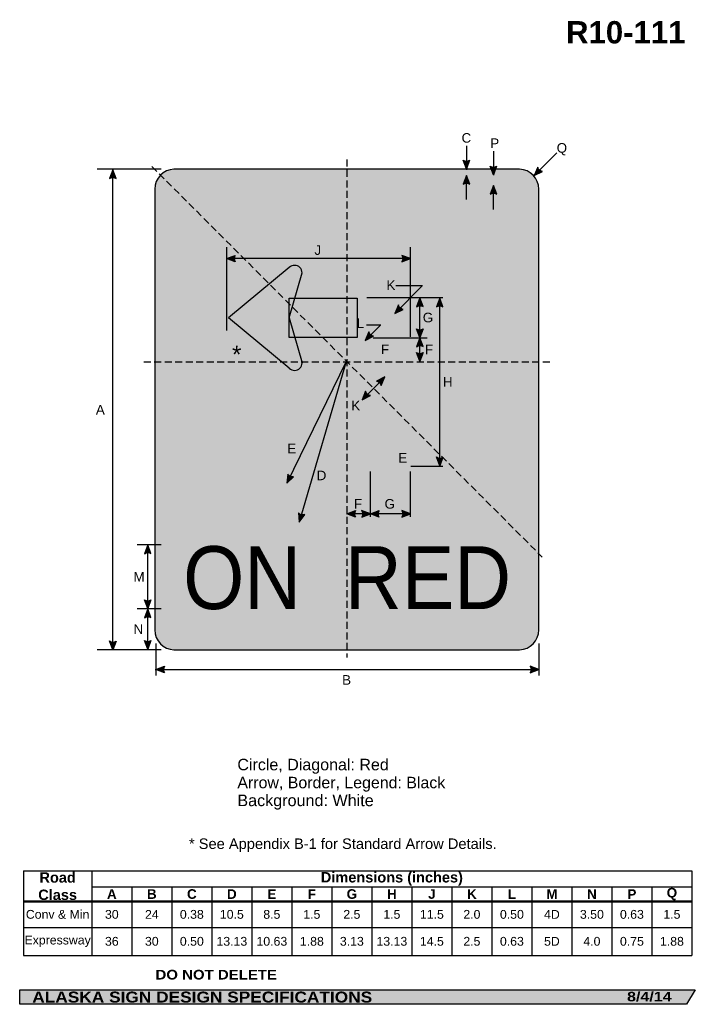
# Model space of a CAD drawing. Header units: feet. Extents: x 3.6 to 45.8, y 2.5 to 64.
import ezdxf
from ezdxf.enums import TextEntityAlignment as Align

# ---------------------------------------------------------------- set-up
doc = ezdxf.new("R2010")
doc.units = ezdxf.units.FT
doc.header["$MEASUREMENT"] = 0
doc.linetypes.add('DASHED2', pattern=[0.375, 0.25, -0.125])
doc.layers.add('Layer #1', color=7, linetype='Continuous')
doc.styles.add('ARIAL', font='arial.ttf')
doc.styles.add('ARIAL B', font='arialbd.ttf')
doc.styles.add('ARIAL BLACK B', font='ariblk.ttf')
doc.styles.add('ARIAL BLACK BI', font='ariblk.ttf')
doc.styles.add('FHWA SERIES D2000EX', font='txt')

# ---------------------------------------------------------------- blocks, each defined once
blk = doc.blocks.new('*T2')
at = {"color": 0, "linetype": 'ByBlock', "lineweight": -2, "transparency": 16777216}
for p, q in [((0, 0), (41.77367366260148, 0)), ((0, 0), (0, -5.273212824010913)), ((4.273673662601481, 0), (4.273673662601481, -5.273212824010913)), ((41.77367366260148, 0), (41.77367366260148, -5.273212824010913)), ((4.273673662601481, -0.9866666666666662), (41.77367366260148, -0.9866666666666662)), ((6.773673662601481, -0.9866666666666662), (6.773673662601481, -5.273212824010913)), ((9.273673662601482, -0.9866666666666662), (9.273673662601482, -5.273212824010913)), ((11.77367366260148, -0.9866666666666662), (11.77367366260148, -5.273212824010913)), ((14.27367366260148, -0.9866666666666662), (14.27367366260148, -5.273212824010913)), ((16.77367366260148, -0.9866666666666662), (16.77367366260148, -5.273212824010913)), ((19.27367366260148, -0.9866666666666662), (19.27367366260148, -5.273212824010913)), ((21.77367366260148, -0.9866666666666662), (21.77367366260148, -5.273212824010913)), ((24.27367366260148, -0.9866666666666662), (24.27367366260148, -5.273212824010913)), ((26.77367366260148, -0.9866666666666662), (26.77367366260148, -5.273212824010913)), ((29.27367366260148, -0.9866666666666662), (29.27367366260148, -5.273212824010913)), ((31.77367366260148, -0.9866666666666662), (31.77367366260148, -5.273212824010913)), ((34.27367366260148, -0.9866666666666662), (34.27367366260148, -5.273212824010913)), ((36.77367366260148, -0.9866666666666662), (36.77367366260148, -5.273212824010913)), ((39.27367366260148, -0.9866666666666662), (39.27367366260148, -5.273212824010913)), ((0, -1.906666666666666), (41.77367366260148, -1.906666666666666)), ((0, -3.524847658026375), (41.77367366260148, -3.524847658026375)), ((0, -5.273212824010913), (41.77367366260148, -5.273212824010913))]:
    blk.add_line(p, q, dxfattribs=at)
at = {"color": 18, "transparency": 16777216, "attachment_point": 5}
for s, insert, char_height, width, style in [('Road Class', (2.136836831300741, -0.9533333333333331), 0.65, 4.153673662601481, 'ARIAL B'), ('Dimensions (inches)', (23.02367366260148, -0.4933333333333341), 0.65, 37.38, 'ARIAL B'), ('A', (5.523673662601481, -1.446666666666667), 0.6, 2.379999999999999, 'ARIAL B'), ('B', (8.023673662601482, -1.446666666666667), 0.6, 2.379999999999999, 'ARIAL B'), ('C', (10.52367366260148, -1.446666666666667), 0.6, 2.379999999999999, 'ARIAL B'), ('D', (13.02367366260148, -1.446666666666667), 0.6, 2.379999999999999, 'ARIAL B'), ('E', (15.52367366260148, -1.446666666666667), 0.6, 2.379999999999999, 'ARIAL B'), ('F', (18.02367366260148, -1.446666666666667), 0.6, 2.379999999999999, 'ARIAL B'), ('G', (20.52367366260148, -1.446666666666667), 0.6, 2.379999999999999, 'ARIAL B'), ('H', (23.02367366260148, -1.446666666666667), 0.6, 2.379999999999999, 'ARIAL B'), ('J', (25.52367366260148, -1.446666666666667), 0.6, 2.379999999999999, 'ARIAL B'), ('K', (28.02367366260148, -1.446666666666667), 0.6, 2.379999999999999, 'ARIAL B'), ('L', (30.52367366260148, -1.446666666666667), 0.6, 2.379999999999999, 'ARIAL B'), ('M', (33.02367366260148, -1.446666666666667), 0.6, 2.379999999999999, 'ARIAL B'), ('N', (35.52367366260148, -1.446666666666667), 0.6, 2.379999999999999, 'ARIAL B'), ('P', (38.02367366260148, -1.446666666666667), 0.6, 2.379999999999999, 'ARIAL B'), ('Q', (40.52367366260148, -1.446666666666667), 0.6, 2.379999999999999, 'ARIAL B'), ('Conv & Min', (2.136836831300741, -2.71575716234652), 0.55, 4.153673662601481, 'ARIAL'), ('30', (5.523673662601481, -2.71575716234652), 0.55, 2.379999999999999, 'ARIAL'), ('24', (8.023673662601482, -2.71575716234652), 0.55, 2.379999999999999, 'ARIAL'), ('0.38', (10.52367366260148, -2.71575716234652), 0.55, 2.379999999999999, 'ARIAL'), ('10.5', (13.02367366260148, -2.71575716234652), 0.55, 2.379999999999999, 'ARIAL'), ('8.5', (15.52367366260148, -2.71575716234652), 0.55, 2.379999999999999, 'ARIAL'), ('1.5', (18.02367366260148, -2.71575716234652), 0.55, 2.379999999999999, 'ARIAL'), ('2.5', (20.52367366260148, -2.71575716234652), 0.55, 2.379999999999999, 'ARIAL'), ('1.5', (23.02367366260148, -2.71575716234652), 0.55, 2.379999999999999, 'ARIAL'), ('11.5', (25.52367366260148, -2.71575716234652), 0.55, 2.379999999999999, 'ARIAL'), ('2.0', (28.02367366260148, -2.71575716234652), 0.55, 2.379999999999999, 'ARIAL'), ('0.50', (30.52367366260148, -2.71575716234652), 0.55, 2.379999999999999, 'ARIAL'), ('4D', (33.02367366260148, -2.71575716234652), 0.55, 2.379999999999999, 'ARIAL'), ('3.50', (35.52367366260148, -2.71575716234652), 0.55, 2.379999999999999, 'ARIAL'), ('0.63', (38.02367366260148, -2.71575716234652), 0.55, 2.379999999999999, 'ARIAL'), ('1.5', (40.52367366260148, -2.71575716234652), 0.55, 2.379999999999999, 'ARIAL'), ('Expressway', (2.136836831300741, -4.399030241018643), 0.55, 4.153673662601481, 'ARIAL'), ('36', (5.523673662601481, -4.399030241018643), 0.55, 2.379999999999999, 'ARIAL'), ('30', (8.023673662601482, -4.399030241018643), 0.55, 2.379999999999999, 'ARIAL'), ('0.50', (10.52367366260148, -4.399030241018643), 0.55, 2.379999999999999, 'ARIAL'), ('13.13', (13.02367366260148, -4.399030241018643), 0.55, 2.379999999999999, 'ARIAL'), ('10.63', (15.52367366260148, -4.399030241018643), 0.55, 2.379999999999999, 'ARIAL'), ('1.88', (18.02367366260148, -4.399030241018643), 0.55, 2.379999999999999, 'ARIAL'), ('3.13', (20.52367366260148, -4.399030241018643), 0.55, 2.379999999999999, 'ARIAL'), ('13.13', (23.02367366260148, -4.399030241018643), 0.55, 2.379999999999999, 'ARIAL'), ('14.5', (25.52367366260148, -4.399030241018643), 0.55, 2.379999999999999, 'ARIAL'), ('2.5', (28.02367366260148, -4.399030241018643), 0.55, 2.379999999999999, 'ARIAL'), ('0.63', (30.52367366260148, -4.399030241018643), 0.55, 2.379999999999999, 'ARIAL'), ('5D', (33.02367366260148, -4.399030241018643), 0.55, 2.379999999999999, 'ARIAL'), ('4.0', (35.52367366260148, -4.399030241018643), 0.55, 2.379999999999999, 'ARIAL'), ('0.75', (38.02367366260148, -4.399030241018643), 0.55, 2.379999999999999, 'ARIAL'), ('1.88', (40.52367366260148, -4.399030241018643), 0.55, 2.379999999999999, 'ARIAL')]:
    blk.add_mtext(s, dxfattribs=dict(at, insert=insert, char_height=char_height, width=width, style=style))

msp = doc.modelspace()

# ---------------------------------------------------------------- hatches: boundary and pattern name
h = msp.add_hatch(color=256)
h.dxf.hatch_style = 1
edge = h.paths.add_edge_path()
edge.add_line((31.71233162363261, 55.18883644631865), (31.508545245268, 54.64809172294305))
edge.add_line((31.508545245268, 54.64809172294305), (31.30616640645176, 55.1934129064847))
edge.add_arc((31.51261709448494, 55.49004494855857), 0.3614034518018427, 235.1627615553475, 303.5461345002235)
h = msp.add_hatch(color=256)
h.dxf.hatch_style = 1
edge = h.paths.add_edge_path()
edge.add_line((33.3985360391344, 54.81348062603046), (33.19474966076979, 54.27273590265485))
edge.add_line((33.19474966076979, 54.27273590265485), (32.99237082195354, 54.81805708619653))
edge.add_arc((33.19882150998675, 55.11468912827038), 0.361403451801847, 235.1627615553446, 303.5461345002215)
h = msp.add_hatch(color=256)
h.dxf.hatch_style = 1
edge = h.paths.add_edge_path()
edge.add_line((35.96292946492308, 54.75522515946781), (35.73920359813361, 54.22242080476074))
edge.add_line((35.73920359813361, 54.22242080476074), (36.26105232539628, 54.4793377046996))
edge.add_arc((36.31503229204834, 54.8366871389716), 0.3614034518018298, 193.0266678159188, 261.4100407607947, ccw=False)
h = msp.add_hatch(color=256)
h.dxf.hatch_style = 1
edge = h.paths.add_edge_path()
edge.add_line((9.621029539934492, 54.04483984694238), (9.41724316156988, 54.58558457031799))
edge.add_line((9.41724316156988, 54.58558457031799), (9.214864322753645, 54.04026338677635))
edge.add_arc((9.421315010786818, 53.74363134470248), 0.3614034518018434, 56.453865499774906, 124.8372384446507, ccw=False)
at = {"true_color": 0xffffff}
h = msp.add_hatch(color=7, dxfattribs=at)
h.dxf.hatch_style = 1
edge = h.paths.add_edge_path()
edge.add_line((31.72145921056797, 53.69606351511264), (31.51767283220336, 54.23680823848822))
edge.add_line((31.51767283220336, 54.23680823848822), (31.31529399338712, 53.69148705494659))
edge.add_arc((31.5217446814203, 53.39485501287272), 0.3614034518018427, 56.4538654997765, 124.83723844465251, ccw=False)
h = msp.add_hatch(color=256)
h.dxf.hatch_style = 1
edge = h.paths.add_edge_path()
edge.add_line((33.40830816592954, 53.07281149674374), (33.20452178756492, 53.61355622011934))
edge.add_line((33.20452178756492, 53.61355622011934), (33.00214294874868, 53.06823503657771))
edge.add_arc((33.20859363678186, 52.77160299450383), 0.3614034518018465, 56.45386549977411, 124.8372384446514, ccw=False)
h = msp.add_hatch(color=256)
h.dxf.hatch_style = 1
edge = h.paths.add_edge_path()
edge.add_line((17.05479119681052, 48.83663532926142), (16.51425020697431, 49.0409614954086))
edge.add_line((16.51425020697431, 49.0409614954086), (17.05977317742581, 49.24279577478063))
edge.add_arc((17.35619894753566, 49.03604902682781), 0.3614034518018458, 145.1055563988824, 213.4889293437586)
h = msp.add_hatch(color=256)
h.dxf.hatch_style = 1
edge = h.paths.add_edge_path()
edge.add_line((27.47030633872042, 48.83663532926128), (28.01084732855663, 49.04096149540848))
edge.add_line((28.01084732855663, 49.04096149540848), (27.46532435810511, 49.24279577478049))
edge.add_arc((27.16889858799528, 49.03604902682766), 0.3614034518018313, -33.48892934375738, 34.89444360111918, ccw=False)
h = msp.add_hatch(color=256)
h.dxf.hatch_style = 1
edge = h.paths.add_edge_path()
edge.add_line((27.25667296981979, 46.14407835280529), (27.03294710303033, 45.61127399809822))
edge.add_line((27.03294710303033, 45.61127399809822), (27.55479583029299, 45.86819089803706))
edge.add_arc((27.60877579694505, 46.22554033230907), 0.3614034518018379, 193.0266678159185, 261.4100407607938, ccw=False)
h = msp.add_hatch(color=256)
h.dxf.hatch_style = 1
edge = h.paths.add_edge_path()
edge.add_line((28.79923998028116, 46.03927927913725), (28.59545360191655, 46.58002400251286))
edge.add_line((28.59545360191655, 46.58002400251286), (28.39307476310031, 46.03470281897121))
edge.add_arc((28.59952545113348, 45.73807077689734), 0.3614034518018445, 56.45386549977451, 124.8372384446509, ccw=False)
h = msp.add_hatch(color=256)
h.dxf.hatch_style = 1
edge = h.paths.add_edge_path()
edge.add_line((30.04551053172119, 46.03407095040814), (29.84172415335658, 46.57481567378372))
edge.add_line((29.84172415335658, 46.57481567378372), (29.63934531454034, 46.02949449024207))
edge.add_arc((29.84579600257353, 45.73286244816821), 0.361403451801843, 56.453865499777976, 124.8372384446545, ccw=False)
h = msp.add_hatch(color=7, dxfattribs=at)
h.dxf.hatch_style = 1
edge = h.paths.add_edge_path()
edge.add_line((25.41292297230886, 44.46699502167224), (25.18919710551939, 43.93419066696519))
edge.add_line((25.18919710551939, 43.93419066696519), (25.71104583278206, 44.19110756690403))
edge.add_arc((25.76502579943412, 44.54845700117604), 0.3614034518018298, 193.0266678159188, 261.4100407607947, ccw=False)
h = msp.add_hatch(color=256)
h.dxf.hatch_style = 1
edge = h.paths.add_edge_path()
edge.add_line((28.79923998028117, 44.65723063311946), (28.59545360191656, 44.11648590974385))
edge.add_line((28.59545360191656, 44.11648590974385), (28.39307476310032, 44.6618070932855))
edge.add_arc((28.5995254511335, 44.95843913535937), 0.3614034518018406, 235.162761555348, 303.5461345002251)
h = msp.add_hatch(color=256)
h.dxf.hatch_style = 1
edge = h.paths.add_edge_path()
edge.add_line((28.79923998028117, 43.54448761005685), (28.59545360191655, 44.08523233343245))
edge.add_line((28.59545360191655, 44.08523233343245), (28.39307476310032, 43.53991114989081))
edge.add_arc((28.5995254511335, 43.24327910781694), 0.3614034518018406, 56.453865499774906, 124.837238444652, ccw=False)
h = msp.add_hatch(color=256)
h.dxf.hatch_style = 1
edge = h.paths.add_edge_path()
edge.add_line((28.79923998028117, 43.17545980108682), (28.59545360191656, 42.63471507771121))
edge.add_line((28.59545360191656, 42.63471507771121), (28.39307476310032, 43.18003626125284))
edge.add_arc((28.59952545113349, 43.47666830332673), 0.3614034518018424, 235.1627615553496, 303.546134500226)
h = msp.add_hatch(color=7, dxfattribs=at)
h.dxf.hatch_style = 1
edge = h.paths.add_edge_path()
edge.add_line((26.18041964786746, 41.11393337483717), (26.40414551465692, 41.64673772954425))
edge.add_line((26.40414551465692, 41.64673772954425), (25.88229678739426, 41.38982082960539))
edge.add_arc((25.82831682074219, 41.03247139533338), 0.3614034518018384, 13.026667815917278, 81.41004076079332, ccw=False)
h = msp.add_hatch(color=7, dxfattribs=at)
h.dxf.hatch_style = 1
edge = h.paths.add_edge_path()
edge.add_line((25.20873196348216, 40.76040266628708), (24.9850060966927, 40.22759831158))
edge.add_line((24.9850060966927, 40.22759831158), (25.50685482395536, 40.48451521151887))
edge.add_arc((25.56083479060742, 40.84186464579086), 0.3614034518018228, 193.0266678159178, 261.4100407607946, ccw=False)
h = msp.add_hatch(color=256)
h.dxf.hatch_style = 1
edge = h.paths.add_edge_path()
edge.add_line((30.04551053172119, 36.64681397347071), (29.84172415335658, 36.10606925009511))
edge.add_line((29.84172415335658, 36.10606925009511), (29.63934531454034, 36.65139043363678))
edge.add_arc((29.84579600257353, 36.94802247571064), 0.361403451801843, 235.1627615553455, 303.546134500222)
h = msp.add_hatch(color=256)
h.dxf.hatch_style = 1
edge = h.paths.add_edge_path()
edge.add_line((20.34235962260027, 35.58736736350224), (20.27797697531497, 35.01309511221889))
edge.add_line((20.27797697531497, 35.01309511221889), (20.70618713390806, 35.40675543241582))
edge.add_arc((20.65719605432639, 35.76482292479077), 0.3614034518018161, 209.4075066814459, 277.79087962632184, ccw=False)
h = msp.add_hatch(color=256)
h.dxf.hatch_style = 1
edge = h.paths.add_edge_path()
edge.add_line((24.56976331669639, 32.90142046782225), (24.02922232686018, 33.10574663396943))
edge.add_line((24.02922232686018, 33.10574663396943), (24.57474529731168, 33.30758091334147))
edge.add_arc((24.87117106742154, 33.10083416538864), 0.3614034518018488, 145.1055563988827, 213.4889293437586)
h = msp.add_hatch(color=256)
h.dxf.hatch_style = 1
edge = h.paths.add_edge_path()
edge.add_line((24.96509800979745, 32.90141805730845), (25.50563899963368, 33.10574422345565))
edge.add_line((25.50563899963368, 33.10574422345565), (24.96011602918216, 33.30757850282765))
edge.add_arc((24.66369025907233, 33.10083175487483), 0.3614034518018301, -33.48892934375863, 34.894443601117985, ccw=False)
h = msp.add_hatch(color=256)
h.dxf.hatch_style = 1
edge = h.paths.add_edge_path()
edge.add_line((26.04617998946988, 32.90141805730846), (25.50563899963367, 33.10574422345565))
edge.add_line((25.50563899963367, 33.10574422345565), (26.05116197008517, 33.30757850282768))
edge.add_arc((26.34758774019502, 33.10083175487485), 0.3614034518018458, 145.1055563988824, 213.4889293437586)
h = msp.add_hatch(color=256)
h.dxf.hatch_style = 1
edge = h.paths.add_edge_path()
edge.add_line((27.47030633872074, 32.90141396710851), (28.01084732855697, 33.10574013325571))
edge.add_line((28.01084732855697, 33.10574013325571), (27.46532435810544, 33.30757441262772))
edge.add_arc((27.1688985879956, 33.1008276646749), 0.3614034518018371, -33.4889293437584, 34.89444360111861, ccw=False)
h = msp.add_hatch(color=256)
h.dxf.hatch_style = 1
edge = h.paths.add_edge_path()
edge.add_line((21.01435054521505, 33.15753276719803), (21.06204050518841, 32.58163398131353))
edge.add_line((21.06204050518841, 32.58163398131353), (21.40620087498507, 33.05055404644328))
edge.add_arc((21.28900748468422, 33.39242853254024), 0.3614034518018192, 220.5381642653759, 288.92153721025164, ccw=False)
h = msp.add_hatch(color=256)
h.dxf.hatch_style = 1
edge = h.paths.add_edge_path()
edge.add_line((11.79811286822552, 30.6174345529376), (11.59432648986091, 31.15817927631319))
edge.add_line((11.59432648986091, 31.15817927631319), (11.39194765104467, 30.61285809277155))
edge.add_arc((11.59839833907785, 30.31622605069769), 0.3614034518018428, 56.45386549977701, 124.83723844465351, ccw=False)
h = msp.add_hatch(color=256)
h.dxf.hatch_style = 1
edge = h.paths.add_edge_path()
edge.add_line((11.79856298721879, 27.73050310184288), (11.59477660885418, 27.18975837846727))
edge.add_line((11.59477660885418, 27.18975837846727), (11.39239777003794, 27.73507956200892))
edge.add_arc((11.59884845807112, 28.03171160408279), 0.3614034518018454, 235.1627615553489, 303.5461345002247)
h = msp.add_hatch(color=256)
h.dxf.hatch_style = 1
edge = h.paths.add_edge_path()
edge.add_line((11.79856298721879, 26.61776007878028), (11.59477660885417, 27.15850480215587))
edge.add_line((11.59477660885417, 27.15850480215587), (11.39239777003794, 26.61318361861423))
edge.add_arc((11.59884845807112, 26.31655157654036), 0.3614034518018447, 56.453865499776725, 124.837238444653, ccw=False)
h = msp.add_hatch(color=256)
h.dxf.hatch_style = 1
edge = h.paths.add_edge_path()
edge.add_line((9.621029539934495, 25.15758287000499), (9.41724316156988, 24.61683814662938))
edge.add_line((9.41724316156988, 24.61683814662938), (9.214864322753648, 25.16215933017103))
edge.add_arc((9.421315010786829, 25.4587913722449), 0.3614034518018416, 235.1627615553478, 303.5461345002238)
h = msp.add_hatch(color=256)
h.dxf.hatch_style = 1
edge = h.paths.add_edge_path()
edge.add_line((11.7988490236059, 25.18883644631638), (11.59506264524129, 24.64809172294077))
edge.add_line((11.59506264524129, 24.64809172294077), (11.39268380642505, 25.19341290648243))
edge.add_arc((11.59913449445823, 25.4900449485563), 0.3614034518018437, 235.1627615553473, 303.5461345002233)
h = msp.add_hatch(color=256)
h.dxf.hatch_style = 1
edge = h.paths.add_edge_path()
edge.add_line((12.63487463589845, 23.17325415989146), (12.09433364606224, 23.37758032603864))
edge.add_line((12.09433364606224, 23.37758032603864), (12.63985661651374, 23.57941460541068))
edge.add_arc((12.93628238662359, 23.37266785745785), 0.361403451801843, 145.1055563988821, 213.4889293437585)
h = msp.add_hatch(color=256)
h.dxf.hatch_style = 1
edge = h.paths.add_edge_path()
edge.add_line((35.49128550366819, 23.17325415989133), (36.03182649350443, 23.37758032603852))
edge.add_line((36.03182649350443, 23.37758032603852), (35.4863035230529, 23.57941460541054))
edge.add_arc((35.18987775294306, 23.37266785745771), 0.3614034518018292, -33.4889293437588, 34.894443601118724, ccw=False)
at = {"layer": 'Layer #1', "true_color": 0xffffff}
h = msp.add_hatch(color=7, dxfattribs=at)
edge = h.paths.add_edge_path(flags=0)
edge.add_spline(control_points=[(13.23182649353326, 54.61683814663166), (13.23182649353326, 54.61683814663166), (34.83182649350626, 54.61683814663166), (34.83182649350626, 54.61683814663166), (35.49412452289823, 54.61683814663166), (36.03182649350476, 54.05673192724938), (36.03182649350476, 53.36683814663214), (36.03182649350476, 53.36683814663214), (36.03182649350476, 25.86683814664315), (36.03182649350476, 25.86683814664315), (36.03182649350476, 25.17694436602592), (35.49412452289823, 24.61683814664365), (34.83182649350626, 24.61683814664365), (34.83182649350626, 24.61683814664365), (13.23182649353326, 24.61683814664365), (13.23182649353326, 24.61683814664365), (12.56952846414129, 24.61683814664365), (12.03182649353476, 25.17694436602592), (12.03182649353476, 25.86683814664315), (12.03182649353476, 25.86683814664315), (12.03182649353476, 53.36683814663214), (12.03182649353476, 53.36683814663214), (12.03182649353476, 54.05673192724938), (12.56952846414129, 54.61683814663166), (13.23182649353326, 54.61683814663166)], knot_values=[0, 0, 0, 0, 1, 1, 1, 2, 2, 2, 3, 3, 3, 4, 4, 4, 5, 5, 5, 6, 6, 6, 7, 7, 7, 8, 8, 8, 8], degree=3, periodic=0)
at = {"layer": 'Layer #1', "true_color": 0x000000}
h = msp.add_hatch(color=18, dxfattribs=at)
edge = h.paths.add_edge_path(flags=0)
edge.add_spline(control_points=[(13.4450686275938, 54.2368381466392), (13.4450686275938, 54.2368381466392), (34.61858435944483, 54.2368381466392), (34.61858435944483, 54.2368381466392), (35.18884621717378, 54.2368381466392), (35.65182649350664, 53.75350653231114), (35.65182649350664, 53.15817753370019), (35.65182649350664, 53.15817753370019), (35.65182649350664, 26.07549875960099), (35.65182649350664, 26.07549875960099), (35.65182649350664, 25.48016976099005), (35.18884621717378, 24.99683814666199), (34.61858435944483, 24.99683814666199), (34.61858435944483, 24.99683814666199), (13.4450686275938, 24.99683814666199), (13.4450686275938, 24.99683814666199), (12.87480676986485, 24.99683814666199), (12.411826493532, 25.48016976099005), (12.411826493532, 26.07549875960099), (12.411826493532, 26.07549875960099), (12.411826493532, 53.15817753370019), (12.411826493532, 53.15817753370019), (12.411826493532, 53.75350653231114), (12.87480676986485, 54.2368381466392), (13.4450686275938, 54.2368381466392)], knot_values=[0, 0, 0, 0, 1, 1, 1, 2, 2, 2, 3, 3, 3, 4, 4, 4, 5, 5, 5, 6, 6, 6, 7, 7, 7, 8, 8, 8, 8], degree=3, periodic=0)
at = {"layer": 'Layer #1', "true_color": 0xffffff}
h = msp.add_hatch(color=7, dxfattribs=at)
edge = h.paths.add_edge_path(flags=0)
edge.add_spline(control_points=[(13.90594372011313, 53.60683814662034), (13.90594372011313, 53.60683814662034), (34.15770926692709, 53.60683814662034), (34.15770926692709, 53.60683814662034), (34.6346285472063, 53.60683814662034), (35.0218264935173, 53.20097707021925), (35.0218264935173, 52.70107004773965), (35.0218264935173, 52.70107004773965), (35.0218264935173, 26.5326062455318), (35.0218264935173, 26.5326062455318), (35.0218264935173, 26.03269922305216), (34.6346285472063, 25.6268381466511), (34.15770926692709, 25.6268381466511), (34.15770926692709, 25.6268381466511), (13.90594372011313, 25.6268381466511), (13.90594372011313, 25.6268381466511), (13.42902443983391, 25.6268381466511), (13.04182649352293, 26.03269922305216), (13.04182649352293, 26.5326062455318), (13.04182649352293, 26.5326062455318), (13.04182649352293, 52.70107004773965), (13.04182649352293, 52.70107004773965), (13.04182649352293, 53.20097707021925), (13.42902443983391, 53.60683814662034), (13.90594372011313, 53.60683814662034)], knot_values=[0, 0, 0, 0, 1, 1, 1, 2, 2, 2, 3, 3, 3, 4, 4, 4, 5, 5, 5, 6, 6, 6, 7, 7, 7, 8, 8, 8, 8], degree=3, periodic=0)
at = {"layer": 'Layer #1', "true_color": 0xff0000}
h = msp.add_hatch(color=1, dxfattribs=at)
edge = h.paths.add_edge_path(flags=0)
edge.add_spline(control_points=[(34.52922232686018, 42.60346150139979), (34.52922232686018, 36.8083537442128), (29.82433008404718, 32.10346150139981), (24.02922232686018, 32.10346150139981), (18.23411456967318, 32.10346150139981), (13.52922232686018, 36.8083537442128), (13.52922232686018, 42.60346150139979), (13.52922232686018, 48.39856925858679), (18.23411456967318, 53.10346150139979), (24.02922232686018, 53.10346150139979), (29.82433008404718, 53.10346150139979), (34.52922232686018, 48.39856925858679), (34.52922232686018, 42.60346150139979)], knot_values=[0, 0, 0, 0, 1, 1, 1, 2, 2, 2, 3, 3, 3, 4, 4, 4, 4], degree=3, periodic=0)
at = {"layer": 'Layer #1', "true_color": 0xffffff}
h = msp.add_hatch(color=7, dxfattribs=at)
edge = h.paths.add_edge_path(flags=0)
edge.add_spline(control_points=[(32.52922232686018, 42.60346150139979), (32.52922232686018, 37.9121837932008), (28.72050003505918, 34.10346150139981), (24.02922232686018, 34.10346150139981), (19.33794461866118, 34.10346150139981), (15.52922232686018, 37.9121837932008), (15.52922232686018, 42.60346150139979), (15.52922232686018, 47.2947392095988), (19.33794461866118, 51.10346150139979), (24.02922232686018, 51.10346150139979), (28.72050003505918, 51.10346150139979), (32.52922232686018, 47.2947392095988), (32.52922232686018, 42.60346150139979)], knot_values=[0, 0, 0, 0, 1, 1, 1, 2, 2, 2, 3, 3, 3, 4, 4, 4, 4], degree=3, periodic=0)
at = {"layer": 'Layer #1', "true_color": 0xff0000}
msp.add_hatch(color=1, dxfattribs=at).paths.add_polyline_path([(18.19633690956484, 49.84488727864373), (31.18670411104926, 36.85452007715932), (29.77249054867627, 35.44030651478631), (16.78212334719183, 48.43067371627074)], flags=0)
at = {"layer": 'Layer #1', "true_color": 0x000000}
h = msp.add_hatch(color=18, dxfattribs=at)
edge = h.paths.add_edge_path(flags=0)
edge.add_spline(control_points=[(21.24005026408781, 48.15034463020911), (21.24005026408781, 48.40899830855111), (21.03005629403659, 48.61899227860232), (20.77140261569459, 48.61899227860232), (20.64207577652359, 48.61899227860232), (20.53146657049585, 48.57317644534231), (20.44001868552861, 48.48172856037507), (20.44001868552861, 48.48172856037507), (20.77140261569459, 48.15034463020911), (20.77140261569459, 48.15034463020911), (20.77140261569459, 48.15034463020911), (21.24005026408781, 48.15034463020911), (21.24005026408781, 48.15034463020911)], knot_values=[0, 0, 0, 0, 1, 1, 1, 2, 2, 2, 3, 3, 3, 4, 4, 4, 4], degree=3, periodic=0)
for points in [[(20.43147848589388, 48.50400645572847), (17.11189098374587, 45.7067658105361), (20.41195150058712, 45.25764514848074), (21.27159044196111, 48.15458531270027)], [(17.00174658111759, 45.06481616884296), (20.47781434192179, 42.18030491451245), (21.27419460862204, 42.52958532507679), (20.07999275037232, 46.34139283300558)], [(20.43717349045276, 46.5683940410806), (24.6744289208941, 46.5683940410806), (24.6744289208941, 44.10799388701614), (20.43717349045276, 44.10799388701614)], [(16.60104794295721, 45.34185527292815), (17.11851305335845, 44.91714334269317), (20.43199837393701, 45.3381939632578), (17.09410432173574, 45.73483585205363)], [(25.51555227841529, 43.33685993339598), (28.01555227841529, 43.33685993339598), (28.01555227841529, 36.06244587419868), (25.51555227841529, 36.06244587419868)], [(3.592789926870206, 3.372193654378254), (45.81408051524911, 3.372193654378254), (45.26813502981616, 2.472483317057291), (3.59418737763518, 2.472483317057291)]]:
    msp.add_hatch(color=18, dxfattribs=at).paths.add_polyline_path(points, flags=0)
h = msp.add_hatch(color=18, dxfattribs=at)
edge = h.paths.add_edge_path(flags=0)
edge.add_spline(control_points=[(28.01425019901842, 43.25840942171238), (28.01425019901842, 43.25840942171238), (24.68352103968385, 43.25840942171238), (24.68352103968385, 43.25840942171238), (24.68352103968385, 43.25840942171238), (24.68352103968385, 46.58913858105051), (24.68352103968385, 46.58913858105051), (26.52180050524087, 46.58913858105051), (28.01425019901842, 45.09668888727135), (28.01425019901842, 43.25840942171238)], knot_values=[0, 0, 0, 0, 1, 1, 1, 2, 2, 2, 3, 3, 3, 3], degree=3, periodic=0)
at = {"layer": 'Layer #1', "true_color": 0xffffff}
h = msp.add_hatch(color=7, dxfattribs=at)
edge = h.paths.add_edge_path(flags=0)
edge.add_spline(control_points=[(25.51099499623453, 43.25320108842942), (25.51099499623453, 43.25320108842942), (24.6783127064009, 43.25320108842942), (24.6783127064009, 43.25320108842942), (24.6783127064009, 43.25320108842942), (24.6783127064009, 44.08588337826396), (24.6783127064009, 44.08588337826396), (25.13788257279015, 44.08588337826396), (25.51099499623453, 43.71277095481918), (25.51099499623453, 43.25320108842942)], knot_values=[0, 0, 0, 0, 1, 1, 1, 2, 2, 2, 3, 3, 3, 3], degree=3, periodic=0)
at = {"layer": 'Layer #1', "true_color": 0x000000}
h = msp.add_hatch(color=18, dxfattribs=at)
edge = h.paths.add_edge_path(flags=0)
edge.add_spline(control_points=[(20.44001868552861, 42.19518891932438), (20.62291445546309, 42.01229314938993), (20.91989077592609, 42.01229314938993), (21.10278654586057, 42.19518891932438), (21.19423443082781, 42.28663680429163), (21.24005026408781, 42.39724601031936), (21.24005026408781, 42.52657284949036), (21.24005026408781, 42.52657284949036), (20.77140261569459, 42.52657284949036), (20.77140261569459, 42.52657284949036), (20.77140261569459, 42.52657284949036), (20.44001868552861, 42.19518891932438), (20.44001868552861, 42.19518891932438)], knot_values=[0, 0, 0, 0, 1, 1, 1, 2, 2, 2, 3, 3, 3, 4, 4, 4, 4], degree=3, periodic=0)

# ---------------------------------------------------------------- linework, layer by layer
for p, q in [((3.827470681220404, 10.80166138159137), (45.60114434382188, 10.80166138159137)), ((3.827470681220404, 8.929530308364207), (45.60114434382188, 8.929530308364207)), ((3.827470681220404, 8.871391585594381), (45.60114434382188, 8.871391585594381))]:
    msp.add_line(p, q)
for points in [[(31.71233162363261, 55.18883644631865), (31.508545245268, 54.64809172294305), (31.30616640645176, 55.1934129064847, 0.307560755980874), (31.71233162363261, 55.18883644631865, 4.141293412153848)], [(33.3985360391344, 54.81348062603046), (33.19474966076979, 54.27273590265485), (32.99237082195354, 54.81805708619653, 0.307560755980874), (33.3985360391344, 54.81348062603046, 4.141293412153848)], [(35.96292946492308, 54.75522515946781), (35.73920359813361, 54.22242080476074), (36.26105232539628, 54.4793377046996, -0.307560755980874), (35.96292946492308, 54.75522515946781, -4.141293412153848)], [(9.621029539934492, 54.04483984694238), (9.41724316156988, 54.58558457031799), (9.214864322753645, 54.04026338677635, -0.307560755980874), (9.621029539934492, 54.04483984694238, -4.141293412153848)], [(33.40830816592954, 53.07281149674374), (33.20452178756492, 53.61355622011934), (33.00214294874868, 53.06823503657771, -0.307560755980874), (33.40830816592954, 53.07281149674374, -4.141293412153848)], [(17.05479119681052, 48.83663532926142), (16.51425020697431, 49.0409614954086), (17.05977317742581, 49.24279577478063, 0.307560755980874), (17.05479119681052, 48.83663532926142, 4.141293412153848)], [(27.47030633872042, 48.83663532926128), (28.01084732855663, 49.04096149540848), (27.46532435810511, 49.24279577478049, -0.307560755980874), (27.47030633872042, 48.83663532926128, -4.141293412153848)], [(27.25667296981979, 46.14407835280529), (27.03294710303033, 45.61127399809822), (27.55479583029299, 45.86819089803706, -0.307560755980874), (27.25667296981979, 46.14407835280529, -4.141293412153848)], [(28.79923998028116, 46.03927927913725), (28.59545360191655, 46.58002400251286), (28.39307476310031, 46.03470281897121, -0.307560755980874), (28.79923998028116, 46.03927927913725, -4.141293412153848)], [(30.04551053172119, 46.03407095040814), (29.84172415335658, 46.57481567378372), (29.63934531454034, 46.02949449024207, -0.307560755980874), (30.04551053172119, 46.03407095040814, -4.141293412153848)], [(28.79923998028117, 44.65723063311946), (28.59545360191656, 44.11648590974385), (28.39307476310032, 44.6618070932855, 0.307560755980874), (28.79923998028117, 44.65723063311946, 4.141293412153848)], [(28.79923998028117, 43.54448761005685), (28.59545360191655, 44.08523233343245), (28.39307476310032, 43.53991114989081, -0.307560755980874), (28.79923998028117, 43.54448761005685, -4.141293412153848)], [(28.79923998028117, 43.17545980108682), (28.59545360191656, 42.63471507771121), (28.39307476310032, 43.18003626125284, 0.307560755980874), (28.79923998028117, 43.17545980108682, 4.141293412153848)], [(30.04551053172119, 36.64681397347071), (29.84172415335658, 36.10606925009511), (29.63934531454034, 36.65139043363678, 0.307560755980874), (30.04551053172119, 36.64681397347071, 4.141293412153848)], [(20.34235962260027, 35.58736736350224), (20.27797697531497, 35.01309511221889), (20.70618713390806, 35.40675543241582, -0.307560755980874), (20.34235962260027, 35.58736736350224, -4.141293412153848)], [(24.56976331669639, 32.90142046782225), (24.02922232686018, 33.10574663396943), (24.57474529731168, 33.30758091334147, 0.307560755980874), (24.56976331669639, 32.90142046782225, 4.141293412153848)], [(24.96509800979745, 32.90141805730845), (25.50563899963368, 33.10574422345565), (24.96011602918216, 33.30757850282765, -0.307560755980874), (24.96509800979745, 32.90141805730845, -4.141293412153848)], [(26.04617998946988, 32.90141805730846), (25.50563899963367, 33.10574422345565), (26.05116197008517, 33.30757850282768, 0.307560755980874), (26.04617998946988, 32.90141805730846, 4.141293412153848)], [(27.47030633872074, 32.90141396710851), (28.01084732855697, 33.10574013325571), (27.46532435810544, 33.30757441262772, -0.307560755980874), (27.47030633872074, 32.90141396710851, -4.141293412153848)], [(21.01435054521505, 33.15753276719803), (21.06204050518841, 32.58163398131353), (21.40620087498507, 33.05055404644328, -0.307560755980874), (21.01435054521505, 33.15753276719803, -4.141293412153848)], [(11.79811286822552, 30.6174345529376), (11.59432648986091, 31.15817927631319), (11.39194765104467, 30.61285809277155, -0.307560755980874), (11.79811286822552, 30.6174345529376, -4.141293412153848)], [(11.79856298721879, 27.73050310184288), (11.59477660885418, 27.18975837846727), (11.39239777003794, 27.73507956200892, 0.307560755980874), (11.79856298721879, 27.73050310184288, 4.141293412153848)], [(11.79856298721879, 26.61776007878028), (11.59477660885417, 27.15850480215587), (11.39239777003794, 26.61318361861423, -0.307560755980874), (11.79856298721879, 26.61776007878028, -4.141293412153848)], [(9.621029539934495, 25.15758287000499), (9.41724316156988, 24.61683814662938), (9.214864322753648, 25.16215933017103, 0.307560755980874), (9.621029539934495, 25.15758287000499, 4.141293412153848)], [(11.7988490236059, 25.18883644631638), (11.59506264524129, 24.64809172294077), (11.39268380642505, 25.19341290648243, 0.307560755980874), (11.7988490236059, 25.18883644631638, 4.141293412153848)], [(12.63487463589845, 23.17325415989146), (12.09433364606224, 23.37758032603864), (12.63985661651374, 23.57941460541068, 0.307560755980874), (12.63487463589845, 23.17325415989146, 4.141293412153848)], [(35.49128550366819, 23.17325415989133), (36.03182649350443, 23.37758032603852), (35.4863035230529, 23.57941460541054, -0.307560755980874), (35.49128550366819, 23.17325415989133, -4.141293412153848)]]:
    msp.add_lwpolyline(points, format="xyb")
at = {"color": 7, "true_color": 0xffffff}
for points in [[(31.72145921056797, 53.69606351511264), (31.51767283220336, 54.23680823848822), (31.31529399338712, 53.69148705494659, -0.307560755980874), (31.72145921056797, 53.69606351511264, -4.141293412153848)], [(25.41292297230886, 44.46699502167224), (25.18919710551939, 43.93419066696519), (25.71104583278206, 44.19110756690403, -0.307560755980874), (25.41292297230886, 44.46699502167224, -4.141293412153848)], [(26.18041964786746, 41.11393337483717), (26.40414551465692, 41.64673772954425), (25.88229678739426, 41.38982082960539, -0.307560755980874), (26.18041964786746, 41.11393337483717, -4.141293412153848)], [(25.20873196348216, 40.76040266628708), (24.9850060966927, 40.22759831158), (25.50685482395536, 40.48451521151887, -0.307560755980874), (25.20873196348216, 40.76040266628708, -4.141293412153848)]]:
    msp.add_lwpolyline(points, format="xyb", dxfattribs=at)
at = {"layer": 'Layer #1', "color": 18, "lineweight": -3, "true_color": 0x000000}
for p, q in [((31.50854524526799, 56.09174274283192), (31.50854524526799, 54.59174274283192)), ((33.19474966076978, 55.74148232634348), (33.19474966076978, 54.24148232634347)), ((35.73920359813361, 54.22242080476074), (37.15341716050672, 55.63663436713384)), ((12.42765332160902, 54.61683814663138), (8.427653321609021, 54.61683814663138)), ((9.41724316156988, 24.58558457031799), (9.41724316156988, 54.58558457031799)), ((31.51767283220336, 52.73680823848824), (31.51767283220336, 53.60715787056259)), ((33.20452178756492, 52.11355622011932), (33.20452178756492, 53.61355622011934)), ((16.51425020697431, 49.76231566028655), (16.51425020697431, 44.55248112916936)), ((28.0142501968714, 44.15814899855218), (28.0142501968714, 49.76231566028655)), ((28.0142501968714, 49.0409614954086), (16.51425019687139, 49.0409614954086)), ((20.43960008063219, 48.4821471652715), (16.65105249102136, 45.33845873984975)), ((20.43678819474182, 45.33845873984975), (21.24005026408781, 48.15034463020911)), ((27.03294710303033, 45.61127399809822), (28.75169710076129, 47.33002399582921)), ((28.7751346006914, 47.34044066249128), (27.09805126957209, 47.34044066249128)), ((30.04550019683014, 46.58002400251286), (25.29550019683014, 46.58002400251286)), ((28.59545360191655, 42.60346150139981), (28.59545360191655, 46.58002400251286)), ((29.84172415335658, 36.07481567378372), (29.84172415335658, 46.57481567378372)), ((20.43960008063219, 42.19477031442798), (16.65105249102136, 45.33845873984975)), ((20.43678819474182, 45.33845873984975), (21.24005026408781, 42.52657284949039)), ((27.90534293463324, 44.08523233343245), (29.05638459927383, 44.08523233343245)), ((23.99176892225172, 42.61825415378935), (20.27797697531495, 35.01309511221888)), ((23.98793852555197, 42.6147665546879), (21.06204050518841, 32.58163398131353)), ((25.50563899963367, 32.90513792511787), (25.50563899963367, 35.7492948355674)), ((28.01084732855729, 32.90513792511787), (28.01084732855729, 35.74513792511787)), ((28.04550019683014, 36.06960734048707), (30.04550019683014, 36.06960734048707)), ((28.01084732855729, 33.10574013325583), (24.02922232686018, 33.10574663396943)), ((12.42765332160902, 31.15817927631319), (10.92765332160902, 31.15817927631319)), ((11.59506264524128, 24.61683814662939), (11.59432648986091, 31.15817927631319)), ((12.42765332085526, 27.15850480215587), (10.92765332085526, 27.15850480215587)), ((12.42765982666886, 24.61683814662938), (8.427659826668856, 24.61683814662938)), ((12.09433364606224, 25.00258032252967), (12.09433364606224, 23.00258032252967)), ((36.03182649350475, 25.00258032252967), (36.03182649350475, 23.00258032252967)), ((12.06308006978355, 23.37758032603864), (36.06308006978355, 23.37758032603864))]:
    msp.add_line(p, q, dxfattribs=at)
at = {"layer": 'Layer #1', "color": 7, "lineweight": -3, "true_color": 0xffffff}
for p, q in [((31.51767283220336, 53.60715787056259), (31.51767283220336, 54.23680823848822)), ((26.15794710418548, 44.88731566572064), (25.27253043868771, 44.88731566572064)), ((25.18919710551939, 43.93419066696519), (26.13711377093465, 44.88210733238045)), ((25.6787804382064, 44.08523233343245), (27.90534293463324, 44.08523233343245)), ((24.9850060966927, 40.22759831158), (26.40167276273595, 41.64426497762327))]:
    msp.add_line(p, q, dxfattribs=at)
at = {"layer": 'Layer #1', "color": 18, "linetype": 'DASHED2', "lineweight": -3, "ltscale": 1.75, "true_color": 0x000000}
for points in [[(11.84930239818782, 54.79854156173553), (36.24448634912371, 30.40335761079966)], [(24.02922232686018, 55.23106566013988), (24.02922232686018, 24.13766791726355), (24.02922232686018, 24.13766791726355)], [(11.34432649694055, 42.60346150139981), (36.92765981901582, 42.60346150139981)]]:
    msp.add_lwpolyline(points, dxfattribs=at)
at = {"layer": 'Layer #1', "color": 18, "lineweight": -3, "true_color": 0x000000}
msp.add_lwpolyline([(20.43717349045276, 46.5683940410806), (24.6744289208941, 46.5683940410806), (24.6744289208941, 44.10799388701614), (20.43717349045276, 44.10799388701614)], close=True, dxfattribs=at)
at = {"layer": 'Layer #1', "color": 250, "lineweight": -3, "true_color": 0x1f1a17}
msp.add_lwpolyline([(3.592789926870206, 3.372193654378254), (45.81408051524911, 3.372193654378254), (45.26813502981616, 2.472483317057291), (3.59418737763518, 2.472483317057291)], close=True, dxfattribs=at)
at = {"layer": 'Layer #1', "color": 18, "lineweight": -3, "true_color": 0x000000}
for points, knots in [([(13.23182649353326, 54.61683814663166), (13.23182649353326, 54.61683814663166), (34.83182649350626, 54.61683814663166), (34.83182649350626, 54.61683814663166), (35.49412452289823, 54.61683814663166), (36.03182649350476, 54.05673192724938), (36.03182649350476, 53.36683814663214), (36.03182649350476, 53.36683814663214), (36.03182649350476, 25.86683814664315), (36.03182649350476, 25.86683814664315), (36.03182649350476, 25.17694436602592), (35.49412452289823, 24.61683814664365), (34.83182649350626, 24.61683814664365), (34.83182649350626, 24.61683814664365), (13.23182649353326, 24.61683814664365), (13.23182649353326, 24.61683814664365), (12.56952846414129, 24.61683814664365), (12.03182649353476, 25.17694436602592), (12.03182649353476, 25.86683814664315), (12.03182649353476, 25.86683814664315), (12.03182649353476, 53.36683814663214), (12.03182649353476, 53.36683814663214), (12.03182649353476, 54.05673192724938), (12.56952846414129, 54.61683814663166), (13.23182649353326, 54.61683814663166)], [0, 0, 0, 0, 1, 1, 1, 2, 2, 2, 3, 3, 3, 4, 4, 4, 5, 5, 5, 6, 6, 6, 7, 7, 7, 8, 8, 8, 8]), ([(21.24005026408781, 48.15034463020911), (21.24005026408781, 48.40899830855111), (21.03005629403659, 48.61899227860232), (20.77140261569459, 48.61899227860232), (20.64207577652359, 48.61899227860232), (20.53146657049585, 48.57317644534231), (20.44001868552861, 48.48172856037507)], [0, 0, 0, 0, 1, 1, 1, 2, 2, 2, 2]), ([(20.44001868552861, 42.19518891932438), (20.62291445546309, 42.01229314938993), (20.91989077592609, 42.01229314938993), (21.10278654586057, 42.19518891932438), (21.19423443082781, 42.28663680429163), (21.24005026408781, 42.39724601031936), (21.24005026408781, 42.52657284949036)], [0, 0, 0, 0, 1, 1, 1, 2, 2, 2, 2])]:
    msp.add_open_spline(points, degree=3, knots=knots, dxfattribs=at)

# ---------------------------------------------------------------- block references
msp.add_blockref('*T2', (3.827470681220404, 10.80166138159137))

# ---------------------------------------------------------------- texts
at = {"layer": 'Layer #1', "color": 18, "true_color": 0x000000}
for s, height, style, p, p2 in [('R10-111', 1.392102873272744, 'ARIAL B', (37.73691254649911, 62.47796564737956), (45.19691266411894, 62.47796564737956)), ('C', 0.5947261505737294, 'ARIAL', (31.20795360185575, 56.27971247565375), (31.80795358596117, 56.27971247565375)), ('P', 0.5992069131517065, 'ARIAL', (32.99962026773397, 55.9463791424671), (33.55795358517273, 55.9463791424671)), ('Q', 0.5981795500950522, 'ARIAL', (37.15066193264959, 55.65471247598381), (37.80066194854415, 55.65471247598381)), ('J', 0.5965169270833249, 'ARIAL', (22.014250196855, 49.27450415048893), (22.43091686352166, 49.27450415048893)), ('K', 0.599206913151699, 'ARIAL', (26.51159293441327, 47.0818469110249), (27.06992625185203, 47.0818469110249)), ('G', 0.5981795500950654, 'ARIAL', (28.78242626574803, 45.06101357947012), (29.4324262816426, 45.06101357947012)), ('F', 0.595696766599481, 'ARIAL', (26.16575960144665, 43.07658748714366), (26.6740929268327, 43.07658748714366)), ('F', 0.5956967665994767, 'ARIAL', (28.92409293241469, 43.0648687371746), (29.43242625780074, 43.0648687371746)), ('*', 1.07604767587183, 'ARIAL', (16.86367628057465, 42.52033748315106), (17.44867627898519, 42.52033748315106)), ('H', 0.5947261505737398, 'ARIAL', (30.04128693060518, 41.04148234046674), (30.64128691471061, 41.04148234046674)), ('A', 0.5978938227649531, 'ARIAL', (8.353786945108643, 39.30225123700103), (8.912120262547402, 39.30225123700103)), ('K', 0.5992069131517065, 'ARIAL', (24.31212027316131, 39.56096248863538), (24.87045359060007, 39.56096248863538)), ('E', 0.599206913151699, 'ARIAL', (20.31212027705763, 36.87867082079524), (20.87045359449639, 36.87867082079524)), ('E', 0.599206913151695, 'ARIAL', (27.24962027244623, 36.29533749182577), (27.80795358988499, 36.29533749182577)), ('D', 0.5947261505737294, 'ARIAL', (22.15587027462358, 35.20158748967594), (22.755870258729, 35.20158748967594)), ('F', 0.595696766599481, 'ARIAL', (24.48584733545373, 33.42554582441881), (24.99418066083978, 33.42554582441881)), ('G', 0.5981795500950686, 'ARIAL', (26.39418066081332, 33.42554582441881), (27.0441806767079, 33.42554582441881)), ('ON  RED', 3.925910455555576, 'FHWA SERIES D2000EX', (13.80526400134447, 27.15389410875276), (34.29984739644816, 27.15389410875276)), ('M', 0.5943630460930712, 'ARIAL', (10.70795361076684, 28.87517146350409), (11.39962029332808, 28.87517146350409)), ('N', 0.5947261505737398, 'ARIAL', (10.70795361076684, 25.60475362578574), (11.30795359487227, 25.60475362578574)), ('B', 0.5992069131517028, 'ARIAL', (23.7422467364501, 22.43110997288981), (24.30058005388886, 22.43110997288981)), ('Circle, Diagonal: Red', 0.7166740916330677, 'ARIAL', (17.19631812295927, 17.0863197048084), (26.65631835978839, 17.0863197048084)), ('Arrow, Border, Legend: Black', 0.7118739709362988, 'ARIAL', (17.19631812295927, 15.9663197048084), (30.18631852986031, 15.9663197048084)), ('Background: White', 0.7218586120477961, 'ARIAL', (17.19631812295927, 14.84631970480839), (25.71631782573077, 14.84631970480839)), ('* See Appendix B-1 for Standard Arrow Details.', 0.6550280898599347, 'ARIAL', (14.17268353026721, 12.17395347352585), (33.39905372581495, 12.17395347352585))]:
    msp.add_text(s, height=height, dxfattribs=dict(at, style=style)).set_placement(p, p2, align=Align.ALIGNED)
at = {"layer": 'Layer #1', "color": 7, "true_color": 0xffffff}
for s, height, style, p, p2 in [('L', 0.6006438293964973, 'ARIAL', (24.65742626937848, 44.70684691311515), (25.12409292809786, 44.70684691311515)), ('DO NOT DELETE', 0.6038403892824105, 'ARIAL BLACK B', (12.07987209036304, 4.021037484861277), (19.67153799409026, 4.021037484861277)), ('ALASKA SIGN DESIGN SPECIFICATIONS', 0.685178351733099, 'ARIAL BLACK BI', (4.378425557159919, 2.581239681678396), (25.62175873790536, 2.581239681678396)), ('8/4/14', 0.5939693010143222, 'ARIAL BLACK BI', (41.54699575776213, 2.657493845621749), (44.33532913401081, 2.657493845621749))]:
    msp.add_text(s, height=height, dxfattribs=dict(at, style=style)).set_placement(p, p2, align=Align.ALIGNED)

doc.saveas('drawing.dxf')
